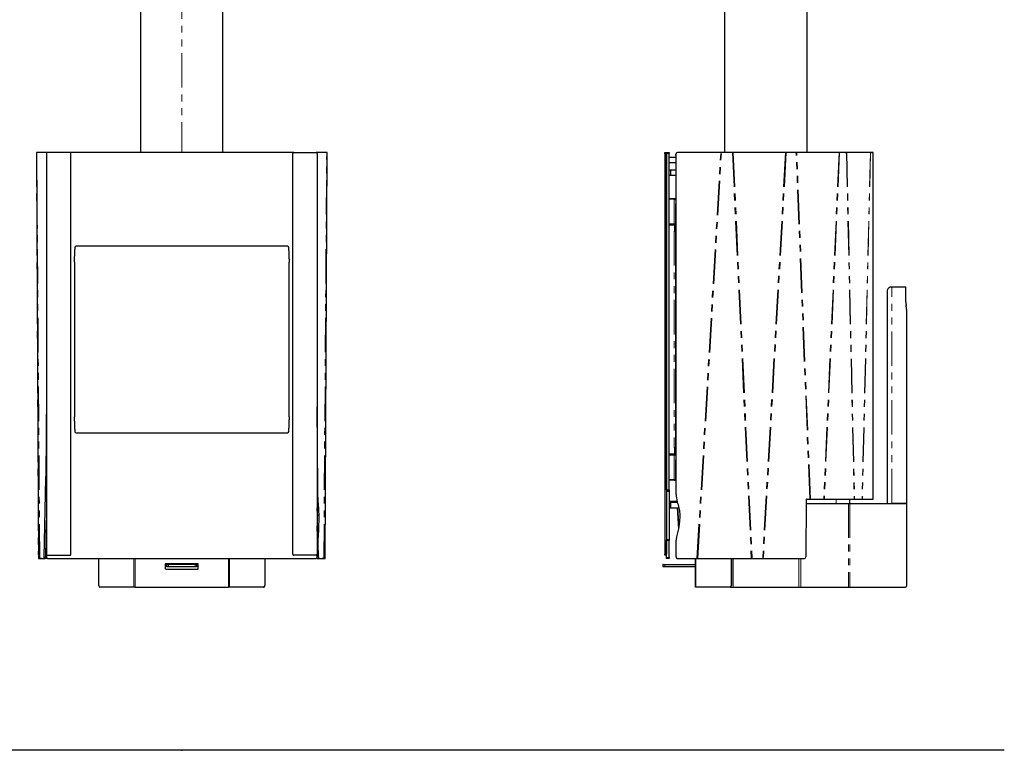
# Model space of a CAD drawing. Header units: millimetres. Extents: x 53 to 362, y 12 to 282.
# Tile 2 of 3: x 181 to 362, y 12 to 147. Entities that reach past the tile are written whole.
import ezdxf

# ---------------------------------------------------------------- set-up
doc = ezdxf.new("R2010")
doc.units = ezdxf.units.MM
doc.header["$PDSIZE"] = -1
doc.linetypes.add('PHANTOM', pattern=[12.7, 6.35, -1.27, 1.27, -1.27, 1.27, -1.27])
doc.layers.add('FORMAT', color=7, linetype='Continuous')

msp = doc.modelspace()

# ---------------------------------------------------------------- linework, layer by layer
at = {"color": 7, "linetype": 'Continuous', "lineweight": 25}
for p, q in [((202.89, 216.63), (202.89, 122.13)), ((218.09, 122.13), (218.09, 216.63)), ((310.73, 216.63), (310.73, 122.13)), ((325.93, 216.63), (325.93, 122.13)), ((183.65, 122.13), (184.01, 47.13)), ((183.7, 122.13), (183.65, 122.13)), ((183.7, 122.13), (183.65, 122.13)), ((183.65, 122.13), (183.65, 122.13)), ((183.7, 122.13), (183.66, 122.13)), ((185.7, 122.13), (183.72, 122.13)), ((185.5, 121.93), (185.5, 47.93)), ((189.8, 122.13), (185.7, 122.13)), ((231.2, 122.13), (189.8, 122.13)), ((190, 47.93), (190, 121.93)), ((231, 47.93), (231, 121.93)), ((231.2, 122.13), (235.3, 122.13)), ((237.26, 122.13), (235.3, 122.13)), ((235.5, 121.93), (235.5, 47.93)), ((236.97, 47.13), (237.33, 122.13)), ((237.33, 122.13), (237.28, 122.13)), ((237.28, 122.13), (237.33, 122.13)), ((237.33, 122.13), (237.28, 122.13)), ((237.33, 122.13), (237.33, 122.13)), ((299.73, 121.93), (299.73, 122.13)), ((299.73, 122.13), (300.03, 122.13)), ((299.73, 121.93), (299.73, 47.93)), ((300.03, 122.13), (300.03, 121.93)), ((300.03, 122.13), (300.53, 122.13)), ((300.03, 121.93), (300.03, 47.93)), ((300.03, 59.8), (300.03, 121.93)), ((300.53, 122.13), (300.53, 121.93)), ((300.53, 59.8), (300.53, 121.93)), ((310.04, 122.13), (302.07, 122.13)), ((310.15, 122.13), (310.11, 122.13)), ((312.19, 122.13), (310.17, 122.13)), ((310.18, 122.13), (310.17, 122.13)), ((312.2, 122.13), (310.18, 122.13)), ((312.2, 122.13), (312.19, 122.13)), ((312.27, 122.13), (312.24, 122.13)), ((322.01, 122.13), (312.33, 122.13)), ((323.84, 122.13), (322.06, 122.13)), ((323.96, 122.13), (322.14, 122.13)), ((323.84, 122.13), (323.96, 122.13)), ((324.05, 122.13), (323.88, 122.13)), ((331.88, 122.13), (324.08, 122.13)), ((333.01, 122.13), (331.9, 122.13)), ((333.25, 122.13), (331.98, 122.13)), ((333.01, 122.13), (333.25, 122.13)), ((333.32, 122.13), (333.05, 122.13)), ((337.67, 122.13), (333.32, 122.13)), ((337.87, 122.13), (337.67, 122.13)), ((338.16, 122.13), (337.71, 122.13)), ((337.87, 122.13), (338.16, 122.13)), ((337.88, 122.13), (338.18, 122.13)), ((338.18, 58.13), (338.18, 122.13)), ((300.53, 121.23), (301.78, 121.23)), ((300.53, 120.23), (301.78, 120.23)), ((301.73, 121.53), (301.73, 121.83)), ((301.73, 121.83), (301.78, 121.83)), ((301.78, 121.53), (301.73, 121.53)), ((301.78, 60.07), (301.78, 121.83)), ((300.53, 118.93), (300.83, 118.93)), ((300.83, 117.93), (300.83, 118.93)), ((300.83, 118.93), (301.78, 118.93)), ((300.53, 117.93), (300.83, 117.93)), ((300.83, 117.93), (301.78, 117.93)), ((301.43, 113.58), (300.53, 113.58)), ((301.43, 113.5), (300.53, 113.5)), ((301.43, 113.58), (301.43, 113.5)), ((301.78, 113.54), (301.73, 113.54)), ((301.73, 113.54), (301.73, 112.6)), ((301.73, 109.8), (301.73, 112.6)), ((301.73, 108.86), (301.73, 109.8)), ((301.78, 109.8), (301.73, 109.8)), ((300.53, 108.93), (301.43, 108.93)), ((300.53, 108.83), (301.43, 108.83)), ((301.58, 108.72), (300.53, 108.72)), ((301.43, 107.58), (301.58, 107.58)), ((301.58, 107.58), (301.58, 108.72)), ((301.73, 108.68), (301.58, 108.68)), ((301.58, 107.58), (301.73, 107.58)), ((301.73, 108.86), (301.73, 107.52)), ((301.78, 108.86), (301.73, 108.86)), ((301.73, 107.52), (301.78, 107.52)), ((301.73, 67.64), (301.73, 107.52)), ((230.1, 104.83), (190.9, 104.83)), ((190.7, 101.83), (190.7, 73.33)), ((230.3, 73.33), (230.3, 101.83)), ((340.83, 57.33), (340.83, 96.53)), ((341.63, 97.33), (344.23, 97.33)), ((344.23, 94.54), (344.23, 97.33)), ((344.33, 93.13), (344.33, 57.33)), ((185.5, 77.7), (185.38, 62.27)), ((235.62, 60.07), (235.5, 75.14)), ((190.9, 70.33), (230.1, 70.33)), ((301.58, 67.58), (301.43, 67.58)), ((301.73, 67.58), (301.58, 67.58)), ((301.58, 66.44), (301.58, 67.58)), ((301.78, 67.64), (301.73, 67.64)), ((301.73, 66.3), (301.73, 67.64)), ((300.53, 66.44), (301.58, 66.44)), ((301.43, 66.34), (300.53, 66.34)), ((301.43, 66.23), (300.53, 66.23)), ((301.73, 66.48), (301.58, 66.48)), ((301.78, 66.3), (301.73, 66.3)), ((301.73, 66.3), (301.73, 65.36)), ((301.78, 65.36), (301.73, 65.36)), ((301.73, 62.56), (301.73, 65.36)), ((185.07, 47.42), (185.38, 62)), ((301.73, 61.62), (301.73, 62.56)), ((301.43, 61.66), (300.53, 61.66)), ((301.43, 61.58), (300.53, 61.58)), ((301.43, 61.58), (301.43, 61.66)), ((301.78, 61.62), (301.73, 61.62)), ((300.03, 59.7), (300.53, 59.7)), ((300.53, 59.8), (300.53, 59.7)), ((300.53, 59.7), (300.53, 59.6)), ((300.53, 59.52), (300.53, 50.68)), ((235.73, 57.29), (235.5, 57.29)), ((300.53, 57.73), (302.03, 57.73)), ((300.53, 57.53), (300.83, 57.53)), ((300.53, 56.53), (300.83, 56.53)), ((300.83, 56.53), (300.83, 57.53)), ((300.83, 57.53), (302.07, 57.53)), ((300.83, 56.53), (302.34, 56.53)), ((302.01, 57.73), (302, 57.86)), ((302.28, 52.55), (302.07, 56.53)), ((302.33, 52.87), (302.14, 56.53)), ((325.84, 58.03), (325.78, 47.43)), ((325.84, 57.33), (331.33, 57.33)), ((325.93, 58.13), (326.47, 58.13)), ((326.57, 58.13), (328.89, 58.13)), ((326.59, 58.13), (329.08, 58.13)), ((328.89, 58.13), (329.08, 58.13)), ((328.9, 58.13), (329.09, 58.13)), ((329.17, 58.13), (334.68, 58.13)), ((331.44, 57.33), (331.33, 57.33)), ((331.44, 57.33), (333.65, 57.33)), ((333.65, 57.33), (333.85, 57.33)), ((333.83, 58.13), (333.83, 57.33)), ((333.85, 57.33), (344.33, 57.33)), ((334.75, 58.13), (336.14, 58.13)), ((334.76, 58.13), (335.87, 58.13)), ((335.87, 58.13), (336.14, 58.13)), ((335.87, 58.13), (336.14, 58.13)), ((336.19, 58.13), (338.16, 58.13)), ((344.33, 57.33), (341.63, 57.33)), ((344.33, 57.33), (344.33, 42.03)), ((235.85, 55.16), (235.56, 55.16)), ((235.56, 55.11), (235.56, 55.16)), ((235.85, 55.11), (235.56, 55.11)), ((235.85, 55.11), (235.85, 55.16)), ((302.54, 55.11), (302.54, 55.16)), ((185.36, 47.41), (185.5, 54.14)), ((235.73, 51.14), (235.5, 51.14)), ((235.72, 47.43), (235.7, 49.83)), ((300.53, 50.56), (300.03, 50.56)), ((300.03, 47.33), (300.03, 50.46)), ((300.53, 50.59), (300.53, 50.56)), ((300.53, 50.56), (300.53, 50.46)), ((300.53, 47.33), (300.53, 50.46)), ((301.78, 47.43), (301.78, 49.83)), ((185.5, 47.93), (185.5, 47.33)), ((185.7, 47.73), (189.8, 47.73)), ((235.3, 47.73), (231.2, 47.73)), ((235.5, 47.33), (235.5, 47.93)), ((299.73, 47.73), (299.73, 47.93)), ((300.03, 47.73), (299.73, 47.73)), ((300.03, 47.13), (300.03, 47.33)), ((300.53, 47.33), (300.53, 47.13)), ((184.01, 47.13), (184.25, 47.13)), ((184.55, 47.13), (184.25, 47.13)), ((184.27, 47.13), (184.99, 47.13)), ((184.56, 47.13), (184.27, 47.13)), ((184.56, 47.13), (185.28, 47.13)), ((185.7, 47.13), (185.28, 47.13)), ((185.67, 47.13), (185.29, 47.13)), ((185.7, 47.13), (235.3, 47.13)), ((195.17, 42.13), (195.17, 47.13)), ((207.44, 46.08), (207.44, 45.28)), ((213.44, 46.18), (207.54, 46.18)), ((207.74, 46.18), (207.74, 46.01)), ((207.74, 45.61), (207.74, 46.01)), ((207.74, 46.01), (208.03, 46.01)), ((208.03, 45.61), (207.74, 45.61)), ((212.96, 46.01), (208.03, 46.01)), ((212.96, 45.61), (208.03, 45.61)), ((212.96, 46.01), (213.24, 46.01)), ((213.24, 45.61), (212.96, 45.61)), ((213.24, 46.01), (213.24, 46.18)), ((213.24, 46.01), (213.24, 45.61)), ((213.54, 45.28), (213.54, 46.08)), ((225.82, 47.13), (225.82, 42.13)), ((235.5, 47.13), (235.3, 47.13)), ((235.49, 47.13), (235.33, 47.13)), ((235.5, 47.13), (236.43, 47.13)), ((235.79, 47.13), (236.72, 47.13)), ((236.43, 47.13), (236.72, 47.13)), ((236.73, 47.13), (236.43, 47.13)), ((236.74, 47.13), (236.97, 47.13)), ((299.35, 46.01), (299.35, 45.61)), ((299.41, 46.01), (299.35, 46.01)), ((299.41, 45.61), (299.35, 45.61)), ((299.41, 46.01), (299.71, 46.01)), ((299.71, 45.61), (299.41, 45.61)), ((299.71, 46.01), (305.37, 46.01)), ((305.37, 45.61), (299.71, 45.61)), ((300.53, 47.13), (300.03, 47.13)), ((302.06, 47.13), (302.14, 47.13)), ((302.07, 47.13), (305.65, 47.13)), ((302.15, 47.13), (302.14, 47.13)), ((302.15, 47.13), (305.72, 47.13)), ((305.37, 41.83), (305.37, 47.13)), ((305.72, 47.13), (305.65, 47.13)), ((305.78, 47.13), (315.69, 47.13)), ((311.95, 47.13), (311.95, 42.13)), ((312.02, 47.13), (312.02, 42.13)), ((315.77, 47.13), (315.83, 47.13)), ((315.77, 47.13), (317.72, 47.13)), ((315.83, 47.13), (317.78, 47.13)), ((317.72, 47.13), (317.78, 47.13)), ((317.83, 47.13), (317.74, 47.13)), ((317.91, 47.13), (325.51, 47.13)), ((207.54, 45.18), (213.44, 45.18)), ((195.24, 41.9), (195.24, 41.83)), ((195.38, 41.83), (195.24, 41.83)), ((201.65, 41.83), (195.38, 41.83)), ((201.87, 41.83), (201.65, 41.83)), ((201.87, 41.83), (219.12, 41.83)), ((219.33, 41.83), (219.12, 41.83)), ((225.61, 41.83), (219.33, 41.83)), ((225.61, 41.83), (225.74, 41.83)), ((225.74, 41.9), (225.74, 41.83)), ((305.46, 41.83), (305.37, 41.83)), ((311.74, 41.83), (305.46, 41.83)), ((311.81, 41.83), (311.74, 41.83)), ((311.81, 41.83), (312.34, 41.83)), ((312.34, 41.83), (324.43, 41.83)), ((324.43, 41.83), (324.83, 41.83)), ((324.83, 41.83), (333.65, 41.83)), ((333.65, 41.83), (333.85, 41.83)), ((333.85, 41.83), (344.13, 41.83))]:
    msp.add_line(p, q, dxfattribs=at)
at = {"color": 8, "linetype": 'PHANTOM', "lineweight": 18}
for p, q in [((210.49, 216.63), (210.49, 122.13)), ((183.65, 122.13), (184.01, 47.13)), ((184.25, 47.13), (183.7, 122.13)), ((184.27, 47.13), (183.72, 122.13)), ((236.72, 47.13), (237.26, 122.13)), ((236.74, 47.13), (237.28, 122.13)), ((237.33, 122.13), (236.97, 47.13)), ((300.03, 121.93), (299.73, 121.93)), ((300.53, 121.93), (300.03, 121.93)), ((305.65, 47.13), (310.04, 122.13)), ((305.78, 47.13), (310.17, 122.13)), ((312.19, 122.13), (315.69, 47.13)), ((312.33, 122.13), (315.83, 47.13)), ((322.01, 122.13), (317.78, 47.13)), ((322.14, 122.13), (317.91, 47.13)), ((326.47, 58.13), (323.96, 122.13)), ((326.59, 58.13), (324.08, 122.13)), ((331.88, 122.13), (329.08, 58.13)), ((331.98, 122.13), (329.17, 58.13)), ((333.25, 122.13), (334.68, 58.13)), ((333.32, 122.13), (334.75, 58.13)), ((337.67, 122.13), (336.14, 58.13)), ((337.71, 122.13), (336.19, 58.13)), ((338.16, 58.13), (338.16, 122.13)), ((301.43, 113.5), (301.43, 108.93)), ((301.43, 108.83), (301.43, 108.93)), ((301.43, 107.58), (301.43, 67.58)), ((301.73, 108.72), (301.58, 108.72)), ((301.58, 107.88), (301.73, 107.88)), ((341.63, 57.33), (341.63, 97.33)), ((301.43, 66.34), (301.43, 66.23)), ((301.43, 66.23), (301.43, 61.66)), ((301.58, 67.28), (301.73, 67.28)), ((301.73, 66.44), (301.58, 66.44)), ((185.38, 62.27), (185.5, 62.27)), ((185.5, 62), (185.38, 62)), ((235.62, 60.07), (235.5, 60.07)), ((300.03, 59.8), (300.53, 59.8)), ((300.03, 59.6), (300.53, 59.6)), ((300.03, 59.52), (300.53, 59.52)), ((331.33, 57.33), (331.33, 58.13)), ((333.65, 57.33), (333.65, 41.83)), ((333.85, 57.33), (333.85, 41.83)), ((235.7, 49.83), (235.5, 49.83)), ((300.03, 50.68), (300.53, 50.68)), ((300.03, 50.59), (300.53, 50.59)), ((300.53, 50.46), (300.03, 50.46)), ((185.07, 47.42), (185.36, 47.41)), ((235.5, 47.43), (235.72, 47.43)), ((299.73, 47.93), (300.03, 47.93)), ((300.03, 47.33), (300.53, 47.33)), ((185.28, 47.13), (184.99, 47.13)), ((201.65, 47.13), (201.65, 41.83)), ((201.87, 47.13), (201.87, 41.83)), ((208.03, 46.01), (208.03, 45.61)), ((212.96, 45.61), (212.96, 46.01)), ((219.12, 41.83), (219.12, 47.13)), ((219.33, 47.13), (219.33, 41.83)), ((235.79, 47.13), (235.5, 47.13)), ((299.41, 45.61), (299.41, 46.01)), ((299.71, 46.01), (299.71, 45.61)), ((302.07, 47.13), (302.15, 47.13)), ((305.46, 47.13), (305.46, 41.83)), ((312.34, 47.13), (312.34, 41.83)), ((324.43, 47.13), (324.43, 41.83)), ((324.83, 47.13), (324.83, 41.83)), ((311.95, 42.13), (312.02, 42.13))]:
    msp.add_line(p, q, dxfattribs=at)
at = {"color": 7, "linetype": 'Continuous'}
for q in [(210.49, 11.84), (210.54, 11.73)]:
    msp.add_line((210.49, 11.73), q, dxfattribs=at)
at = {"color": 7, "linetype": 'Continuous', "lineweight": 25, "flags": 128}
for points in [[(235.72, 47.43), (235.72, 47.38), (235.72, 47.33), (235.73, 47.28), (235.74, 47.24), (235.75, 47.2), (235.76, 47.17), (235.77, 47.15), (235.78, 47.14), (235.79, 47.13)], [(235.5, 47.13), (235.49, 47.14), (235.48, 47.15), (235.47, 47.17), (235.46, 47.2), (235.46, 47.2)]]:
    msp.add_lwpolyline(points, dxfattribs=at)
at = {"color": 7, "linetype": 'Continuous', "lineweight": 25}
for centre, radius, start, end in [((185.7, 121.93), 0.2, 90, 180), ((189.8, 121.93), 0.2, 0, 90), ((231.2, 121.93), 0.2, 90, 180), ((235.3, 121.93), 0.2, 0, 90), ((302.08, 121.84), 0.296, 90.9909, 180.8495), ((301.98, 113.54), 0.25, 143.1301, 180), ((301.88, 112.59), 0.149, 131.6291, 177.8921), ((301.88, 109.8), 0.146, 131.044, 178.4772), ((301.47, 108.66), 0.27, 11.8106, 97.6606), ((301.45, 108.69), 0.135, 12.6643, 97.8892), ((301.43, 107.88), 0.3, 300, 0), ((349.23, 94.54), 5, 180, 188.1096), ((339.33, 93.13), 5, 0, 8.1096), ((301.43, 67.28), 0.3, 0, 60), ((301.47, 66.49), 0.266, 261.556, 348.9728), ((301.45, 66.47), 0.135, 262.1108, 347.3357), ((301.88, 65.37), 0.149, 182.1079, 228.3709), ((165.37, 62.42), 20.01, 358.7902, 359.5526), ((301.88, 62.57), 0.146, 181.5228, 228.956), ((301.98, 61.62), 0.25, 180, 216.8699), ((325.94, 58.04), 0.0961, 92.9151, 182.2748), ((184.73, 47.36), 0.344, 319.5324, 10.1321), ((185.02, 47.35), 0.344, 319.5324, 10.1321), ((185.7, 47.93), 0.2, 180, 270), ((185.7, 47.33), 0.2, 180, 270), ((189.8, 47.93), 0.2, 270, 0), ((231.2, 47.93), 0.2, 180, 270), ((235.3, 47.93), 0.2, 270, 0), ((235.3, 47.33), 0.2, 270, 0), ((302.07, 47.43), 0.295, 179.0387, 269.121), ((325.49, 47.42), 0.289, 273.0257, 2.1641), ((207.54, 46.08), 0.1, 90, 180), ((213.44, 46.08), 0.1, 0, 90), ((207.54, 45.28), 0.1, 180, 270), ((213.44, 45.28), 0.1, 270, 0), ((195.43, 42.09), 0.266, 171.556, 258.9728), ((225.55, 42.1), 0.27, 281.8106, 7.6606), ((311.68, 42.1), 0.27, 281.8106, 7.6606), ((311.76, 42.09), 0.266, 281.0272, 8.444), ((344.13, 42.03), 0.2, 270, 0)]:
    msp.add_arc(centre, radius, start, end, dxfattribs=at)
for points in [[(183.65, 122.13), (183.65, 122.13), (183.65, 122.13), (183.66, 122.13)], [(183.71, 122.13), (183.7, 122.13), (183.7, 122.13), (183.7, 122.13)], [(183.72, 122.13), (183.71, 122.13), (183.71, 122.13), (183.71, 122.13)], [(237.28, 122.13), (237.27, 122.13), (237.27, 122.13), (237.26, 122.13)], [(237.28, 122.13), (237.28, 122.13), (237.28, 122.13), (237.28, 122.13)], [(237.33, 122.13), (237.33, 122.13), (237.33, 122.13), (237.33, 122.13)], [(310.11, 122.13), (310.09, 122.13), (310.06, 122.13), (310.04, 122.13)], [(310.17, 122.13), (310.15, 122.13), (310.13, 122.13), (310.11, 122.13)], [(310.18, 122.13), (310.17, 122.13), (310.16, 122.13), (310.15, 122.13)], [(312.27, 122.13), (312.24, 122.13), (312.22, 122.13), (312.19, 122.13)], [(312.24, 122.13), (312.22, 122.13), (312.21, 122.13), (312.2, 122.13)], [(312.33, 122.13), (312.31, 122.13), (312.29, 122.13), (312.27, 122.13)], [(322.05, 122.13), (322.04, 122.13), (322.02, 122.13), (322.01, 122.13)], [(322.14, 122.13), (322.11, 122.13), (322.08, 122.13), (322.05, 122.13)], [(323.88, 122.13), (323.87, 122.13), (323.85, 122.13), (323.84, 122.13)], [(324.05, 122.13), (324.03, 122.13), (323.99, 122.13), (323.96, 122.13)], [(324.08, 122.13), (324.07, 122.13), (324.06, 122.13), (324.05, 122.13)], [(331.9, 122.13), (331.9, 122.13), (331.89, 122.13), (331.88, 122.13)], [(331.98, 122.13), (331.96, 122.13), (331.93, 122.13), (331.9, 122.13)], [(333.05, 122.13), (333.04, 122.13), (333.03, 122.13), (333.01, 122.13)], [(333.32, 122.13), (333.3, 122.13), (333.27, 122.13), (333.25, 122.13)], [(333.32, 122.13), (333.32, 122.13), (333.32, 122.13), (333.32, 122.13)], [(337.67, 122.13), (337.67, 122.13), (337.67, 122.13), (337.67, 122.13)], [(337.71, 122.13), (337.7, 122.13), (337.69, 122.13), (337.67, 122.13)], [(337.88, 122.13), (337.88, 122.13), (337.88, 122.13), (337.87, 122.13)], [(338.18, 122.13), (338.18, 122.13), (338.18, 122.13), (338.16, 122.13)], [(326.47, 58.13), (326.5, 58.13), (326.53, 58.13), (326.56, 58.13)], [(326.56, 58.13), (326.57, 58.13), (326.58, 58.13), (326.59, 58.13)], [(328.89, 58.13), (328.89, 58.13), (328.9, 58.13), (328.9, 58.13)], [(329.08, 58.13), (329.08, 58.13), (329.09, 58.13), (329.09, 58.13)], [(329.09, 58.13), (329.12, 58.13), (329.15, 58.13), (329.17, 58.13)], [(334.68, 58.13), (334.71, 58.13), (334.73, 58.13), (334.75, 58.13)], [(334.75, 58.13), (334.75, 58.13), (334.75, 58.13), (334.75, 58.13)], [(336.14, 58.13), (336.16, 58.13), (336.18, 58.13), (336.19, 58.13)], [(336.14, 58.13), (336.14, 58.13), (336.14, 58.13), (336.14, 58.13)], [(338.16, 58.13), (338.18, 58.13), (338.18, 58.13), (338.18, 58.13)], [(184.25, 47.13), (184.25, 47.13), (184.26, 47.13), (184.27, 47.13)], [(184.25, 47.13), (184.25, 47.13), (184.25, 47.13), (184.25, 47.13)], [(184.55, 47.13), (184.55, 47.13), (184.55, 47.13), (184.56, 47.13)], [(236.43, 47.13), (236.43, 47.13), (236.43, 47.13), (236.43, 47.13)], [(236.72, 47.13), (236.72, 47.13), (236.73, 47.13), (236.73, 47.13)], [(236.73, 47.13), (236.73, 47.13), (236.74, 47.13), (236.74, 47.13)], [(305.65, 47.13), (305.67, 47.13), (305.7, 47.13), (305.72, 47.13)], [(305.72, 47.13), (305.74, 47.13), (305.76, 47.13), (305.78, 47.13)], [(315.69, 47.13), (315.72, 47.13), (315.74, 47.13), (315.77, 47.13)], [(315.77, 47.13), (315.79, 47.13), (315.81, 47.13), (315.83, 47.13)], [(317.72, 47.13), (317.72, 47.13), (317.73, 47.13), (317.74, 47.13)], [(317.78, 47.13), (317.79, 47.13), (317.81, 47.13), (317.83, 47.13)], [(317.83, 47.13), (317.85, 47.13), (317.88, 47.13), (317.91, 47.13)]]:
    msp.add_open_spline(points, degree=3, dxfattribs=at)
for points, knots in [([(301.73, 113.28), (301.73, 113.32), (301.72, 113.36), (301.69, 113.43), (301.67, 113.47), (301.61, 113.52), (301.58, 113.54), (301.51, 113.57), (301.47, 113.58), (301.43, 113.58)], [0, 0, 0, 0, 0.25, 0.25, 0.5, 0.5, 0.75, 0.75, 1, 1, 1, 1]), ([(301.43, 113.5), (301.47, 113.5), (301.51, 113.49), (301.58, 113.47), (301.61, 113.45), (301.67, 113.41), (301.69, 113.39), (301.72, 113.34), (301.73, 113.31), (301.73, 113.28)], [0, 0, 0, 0, 0.25, 0.25, 0.5, 0.5, 0.75, 0.75, 1, 1, 1, 1]), ([(190.7, 101.83), (190.7, 101.91), (190.7, 102.06), (190.7, 102.28), (190.71, 102.5), (190.71, 102.72), (190.71, 102.93), (190.72, 103.14), (190.73, 103.41), (190.75, 103.73), (190.76, 104.03), (190.78, 104.25), (190.79, 104.37), (190.8, 104.44), (190.81, 104.49), (190.81, 104.53), (190.82, 104.57), (190.82, 104.6), (190.83, 104.64), (190.84, 104.67), (190.84, 104.7), (190.85, 104.72), (190.85, 104.75), (190.86, 104.77), (190.86, 104.78), (190.87, 104.8), (190.88, 104.81), (190.88, 104.82), (190.89, 104.83), (190.89, 104.83), (190.9, 104.83), (190.9, 104.83)], [0, 0, 0, 0, 0.0758716, 0.1502554, 0.2231532, 0.2945671, 0.3644994, 0.4329522, 0.4999281, 0.6334124, 0.7498909, 0.8028333, 0.8499353, 0.8654804, 0.8801509, 0.8939479, 0.9068725, 0.9189264, 0.9301114, 0.9404299, 0.9498848, 0.95848, 0.9662208, 0.9731142, 0.9791704, 0.9844043, 0.9888393, 0.9925138, 0.9954962, 0.9979137, 1, 1, 1, 1]), ([(230.1, 104.83), (230.1, 104.83), (230.1, 104.83), (230.11, 104.83), (230.11, 104.83), (230.12, 104.82), (230.12, 104.82), (230.12, 104.82), (230.13, 104.81), (230.13, 104.8), (230.13, 104.8), (230.14, 104.79), (230.14, 104.78), (230.14, 104.77), (230.15, 104.76), (230.15, 104.75), (230.15, 104.73), (230.16, 104.72), (230.16, 104.71), (230.16, 104.69), (230.17, 104.68), (230.17, 104.66), (230.17, 104.64), (230.17, 104.62), (230.18, 104.6), (230.18, 104.58), (230.18, 104.56), (230.19, 104.54), (230.19, 104.52), (230.19, 104.5), (230.2, 104.47), (230.2, 104.45), (230.21, 104.4), (230.21, 104.32), (230.22, 104.21), (230.24, 104.02), (230.26, 103.73), (230.27, 103.36), (230.29, 102.98), (230.3, 102.61), (230.3, 102.23), (230.3, 101.96), (230.3, 101.83)], [0, 0, 0, 0, 0.001164, 0.00239, 0.003736, 0.005247, 0.006954, 0.008878, 0.011036, 0.013438, 0.016091, 0.019003, 0.022176, 0.025614, 0.029321, 0.033298, 0.037546, 0.042068, 0.046865, 0.051937, 0.057285, 0.06291, 0.068813, 0.074994, 0.081453, 0.088192, 0.09521, 0.102507, 0.110084, 0.117942, 0.12608, 0.134498, 0.143197, 0.175832, 0.211532, 0.250302, 0.36672, 0.500229, 0.618352, 0.741013, 0.868226, 1, 1, 1, 1]), ([(340.83, 96.53), (340.83, 96.58), (340.83, 96.63), (340.85, 96.73), (340.87, 96.78), (340.91, 96.88), (340.93, 96.92), (340.99, 97.01), (341.03, 97.06), (341.1, 97.14), (341.15, 97.17), (341.24, 97.23), (341.29, 97.26), (341.39, 97.29), (341.44, 97.31), (341.53, 97.33), (341.58, 97.33), (341.63, 97.33)], [0, 0, 0, 0, 0.125, 0.125, 0.25, 0.25, 0.375, 0.375, 0.5, 0.5, 0.625, 0.625, 0.75, 0.75, 0.875, 0.875, 1, 1, 1, 1]), ([(190.9, 70.33), (190.9, 70.33), (190.9, 70.33), (190.89, 70.33), (190.89, 70.34), (190.89, 70.34), (190.88, 70.34), (190.88, 70.35), (190.88, 70.35), (190.87, 70.36), (190.87, 70.37), (190.87, 70.37), (190.86, 70.38), (190.86, 70.39), (190.86, 70.4), (190.85, 70.42), (190.85, 70.43), (190.85, 70.44), (190.84, 70.46), (190.84, 70.47), (190.84, 70.49), (190.83, 70.5), (190.83, 70.52), (190.83, 70.54), (190.82, 70.56), (190.82, 70.58), (190.82, 70.6), (190.82, 70.62), (190.81, 70.64), (190.81, 70.67), (190.81, 70.69), (190.8, 70.72), (190.8, 70.77), (190.79, 70.84), (190.78, 70.95), (190.76, 71.14), (190.75, 71.43), (190.73, 71.8), (190.72, 72.18), (190.71, 72.55), (190.7, 72.94), (190.7, 73.2), (190.7, 73.33)], [0, 0, 0, 0, 0.0011638, 0.0023898, 0.0037362, 0.005247, 0.0069537, 0.0088784, 0.0110362, 0.0134379, 0.0160915, 0.0190026, 0.0221758, 0.0256143, 0.029321, 0.0332978, 0.0375465, 0.0420685, 0.0468649, 0.0519369, 0.0572851, 0.0629103, 0.0688131, 0.074994, 0.0814535, 0.0881919, 0.0952097, 0.1025071, 0.1100844, 0.1179419, 0.1260798, 0.1344982, 0.1431975, 0.1758323, 0.2115321, 0.2503021, 0.3667205, 0.5002291, 0.6183518, 0.7410132, 0.8682256, 1, 1, 1, 1]), ([(230.3, 73.33), (230.3, 73.25), (230.3, 73.1), (230.3, 72.88), (230.3, 72.66), (230.29, 72.44), (230.29, 72.23), (230.28, 72.02), (230.27, 71.75), (230.26, 71.43), (230.24, 71.13), (230.22, 70.91), (230.21, 70.8), (230.2, 70.72), (230.19, 70.67), (230.19, 70.63), (230.18, 70.59), (230.18, 70.56), (230.17, 70.52), (230.17, 70.49), (230.16, 70.47), (230.16, 70.44), (230.15, 70.42), (230.14, 70.4), (230.14, 70.38), (230.13, 70.37), (230.13, 70.35), (230.12, 70.34), (230.11, 70.34), (230.11, 70.33), (230.1, 70.33), (230.1, 70.33)], [0, 0, 0, 0, 0.075872, 0.150255, 0.223153, 0.294567, 0.364499, 0.432952, 0.499928, 0.633412, 0.749891, 0.802833, 0.849935, 0.86548, 0.880151, 0.893948, 0.906873, 0.918926, 0.930111, 0.94043, 0.949885, 0.95848, 0.966221, 0.973114, 0.97917, 0.984404, 0.988839, 0.992514, 0.995496, 0.997914, 1, 1, 1, 1]), ([(301.73, 61.88), (301.73, 61.85), (301.72, 61.82), (301.69, 61.77), (301.67, 61.75), (301.61, 61.71), (301.58, 61.69), (301.51, 61.67), (301.47, 61.66), (301.43, 61.66)], [0, 0, 0, 0, 0.25, 0.25, 0.5, 0.5, 0.75, 0.75, 1, 1, 1, 1]), ([(301.43, 61.58), (301.47, 61.58), (301.51, 61.59), (301.58, 61.62), (301.61, 61.64), (301.67, 61.7), (301.69, 61.73), (301.72, 61.8), (301.73, 61.84), (301.73, 61.88)], [0, 0, 0, 0, 0.25, 0.25, 0.5, 0.5, 0.75, 0.75, 1, 1, 1, 1]), ([(235.73, 57.29), (235.7, 57.74), (235.67, 58.2), (235.65, 58.78), (235.64, 58.9), (235.64, 59.13), (235.63, 59.48), (235.62, 59.84), (235.62, 60.07)], [0, 0, 0, 0, 0.5, 0.5, 0.625, 0.625, 0.75, 1, 1, 1, 1]), ([(302.13, 57.29), (302.01, 57.74), (301.93, 58.2), (301.85, 58.78), (301.84, 58.9), (301.82, 59.13), (301.79, 59.48), (301.78, 59.84), (301.78, 60.07)], [0, 0, 0, 0, 0.5, 0.5, 0.625, 0.625, 0.75, 1, 1, 1, 1]), ([(300.53, 59.6), (300.53, 59.6), (300.53, 59.6), (300.53, 59.59), (300.53, 59.58), (300.53, 59.58), (300.53, 59.56), (300.53, 59.55), (300.53, 59.53), (300.53, 59.52), (300.53, 59.52)], [0, 0, 0, 0, 0.100187, 0.199214, 0.298184, 0.398206, 0.500351, 0.666454, 0.831224, 1, 1, 1, 1]), ([(235.56, 55.16), (235.56, 55.29), (235.55, 55.56), (235.53, 55.97), (235.52, 56.28), (235.5, 56.46), (235.5, 56.51)], [0, 0, 0, 0, 0.2962093, 0.5921931, 0.8884263, 1, 1, 1, 1]), ([(235.85, 55.16), (235.84, 55.52), (235.83, 55.88), (235.8, 56.33), (235.8, 56.42), (235.79, 56.59), (235.77, 56.86), (235.75, 57.12), (235.73, 57.29)], [0, 0, 0, 0, 0.5, 0.5, 0.625, 0.625, 0.75, 1, 1, 1, 1]), ([(302.54, 55.16), (302.52, 55.52), (302.47, 55.88), (302.39, 56.33), (302.37, 56.42), (302.33, 56.59), (302.26, 56.86), (302.19, 57.12), (302.13, 57.29)], [0, 0, 0, 0, 0.5, 0.5, 0.625, 0.625, 0.75, 1, 1, 1, 1]), ([(235.5, 52.22), (235.5, 52.22), (235.51, 52.41), (235.52, 52.78), (235.54, 53.35), (235.56, 53.93), (235.56, 54.52), (235.56, 54.91), (235.56, 55.11)], [0, 0, 0, 0, 0.003152, 0.196598, 0.390481, 0.593667, 0.796734, 1, 1, 1, 1]), ([(235.73, 51.14), (235.77, 51.78), (235.81, 52.44), (235.83, 53.18), (235.83, 53.27), (235.83, 53.43), (235.84, 53.68), (235.85, 54.27), (235.85, 54.77), (235.85, 55.11)], [0, 0, 0, 0, 0.5, 0.5, 0.5625, 0.5625, 0.625, 0.75, 1, 1, 1, 1]), ([(301.95, 51.14), (302.13, 51.78), (302.27, 52.44), (302.38, 53.18), (302.39, 53.27), (302.42, 53.43), (302.45, 53.68), (302.51, 54.27), (302.53, 54.77), (302.54, 55.11)], [0, 0, 0, 0, 0.5, 0.5, 0.5625, 0.5625, 0.625, 0.75, 1, 1, 1, 1]), ([(235.7, 49.83), (235.7, 50.05), (235.7, 50.27), (235.71, 50.71), (235.72, 50.93), (235.73, 51.14)], [0, 0, 0, 0, 0.5, 0.5, 1, 1, 1, 1]), ([(301.78, 49.83), (301.78, 50.05), (301.79, 50.27), (301.85, 50.71), (301.89, 50.93), (301.95, 51.14)], [0, 0, 0, 0, 0.5, 0.5, 1, 1, 1, 1]), ([(300.53, 50.68), (300.53, 50.67), (300.53, 50.67), (300.53, 50.66), (300.53, 50.65), (300.53, 50.64), (300.53, 50.63), (300.53, 50.61), (300.53, 50.6), (300.53, 50.59), (300.53, 50.59)], [0, 0, 0, 0, 0.100197, 0.199231, 0.298208, 0.398233, 0.500379, 0.666479, 0.831239, 1, 1, 1, 1])]:
    msp.add_open_spline(points, degree=3, knots=knots, dxfattribs=at)
at = {"color": 7, "linetype": 'Continuous'}
msp.add_point((210.49, 11.73), dxfattribs=at)
at = {"layer": 'FORMAT'}
msp.add_line((53.32, 11.83), (362.41, 11.83), dxfattribs=at)

doc.saveas('drawing.dxf')
